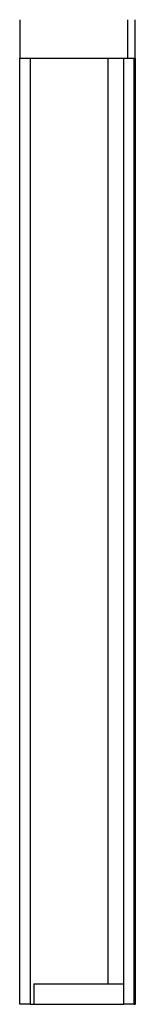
# Model space of a CAD drawing. Header units: millimetres. Extents: x 110 to 3241, y 69 to 2540.
# Tile 8 of 10: x 2070 to 2115, y 1764 to 2149. Entities that reach past the tile are written whole.
import ezdxf

# ---------------------------------------------------------------- set-up
doc = ezdxf.new("R2010")
doc.units = ezdxf.units.MM

msp = doc.modelspace()

# ---------------------------------------------------------------- linework, layer by layer
at = {"color": 7, "linetype": 'Continuous', "lineweight": 25}
for p, q in [((2069.964, 2149.422), (2069.964, 2134.422)), ((2111.964, 2149.422), (2111.964, 2134.422)), ((2114.964, 2134.422), (2114.964, 2149.422)), ((2069.964, 2134.422), (2106.862, 2134.422)), ((2069.964, 1764.422), (2069.964, 2134.422)), ((2073.964, 2134.422), (2073.964, 1764.422)), ((2106.862, 2134.422), (2110.464, 2134.422)), ((2110.464, 1764.422), (2110.464, 2134.422)), ((2110.464, 2134.422), (2111.964, 2134.422)), ((2111.964, 2134.422), (2114.964, 2134.422)), ((2114.464, 2134.422), (2114.464, 1764.422)), ((2114.464, 2134.422), (2114.964, 2134.422)), ((2114.964, 2134.422), (2114.964, 1764.422)), ((2075.464, 1772.422), (2110.464, 1772.422)), ((2075.464, 1772.422), (2075.464, 1764.422)), ((2073.964, 1764.422), (2069.964, 1764.422)), ((2073.964, 1764.422), (2075.464, 1764.422)), ((2075.464, 1764.422), (2110.464, 1764.422)), ((2114.464, 1764.422), (2110.464, 1764.422)), ((2114.464, 1764.422), (2114.964, 1764.422))]:
    msp.add_line(p, q, dxfattribs=at)
at = {"color": 8, "linetype": 'Continuous', "lineweight": 25}
msp.add_line((2104.464, 1772.422), (2104.464, 2134.422), dxfattribs=at)

doc.saveas('drawing.dxf')
